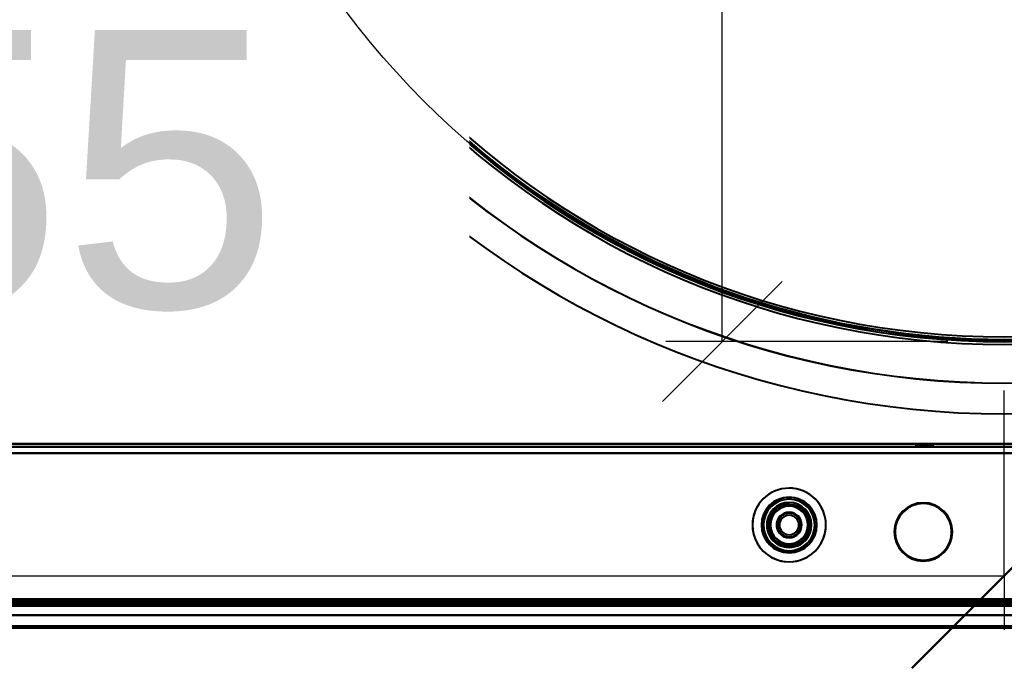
# Model space of a CAD drawing. Header units: millimetres. Extents: x -1321 to 1388, y -120 to 1267.
# Tile 47 of 88: x -213 to 0, y 115 to 255. Entities that reach past the tile are written whole.
import ezdxf

# ---------------------------------------------------------------- set-up
doc = ezdxf.new("R2010")
doc.units = ezdxf.units.MM
for name, color, linetype, lineweight in [('A-ANNO-DIMS', 211, 'Continuous', 30), ('A-ANNO-DIMS-20', 211, 'Continuous', 30), ('A-GENM', 13, 'Continuous', 40), ('G-IMPT', 8, 'Continuous', 40)]:
    doc.layers.add(name, color=color, linetype=linetype, lineweight=lineweight)
doc.styles.add('Arial_1', font='arial.ttf', dxfattribs={"height": 60})
doc.dimstyles.new('Linéaire', dxfattribs={"dimscale": 304.8, "dimtxt": 61.215564, "dimasz": 0.131234, "dimexe": 0.131234, "dimexo": 0.131234, "dimgap": 0.131234, "dimtad": 1, "dimdec": 0, "dimzin": 0, "dimdsep": 46, "dimtxsty": 'Arial_1', "dimblk1": 'OBLIQUE', "dimblk2": 'OBLIQUE', "dimsah": 1, "dimcen": 0.09, "dimazin": 0, "dimtfac": 1, "dimtdec": 4, "dimtix": 1, "dimtmove": 0, "dimatfit": 3, "dimfxl": 1, "dimtvp": 1, "dimtfill": 1, "dimtolj": 1, "dimtzin": 0, "dimarcsym": 2})

# ---------------------------------------------------------------- blocks, each defined once
blk = doc.blocks.new('Souche connecteur circulaire R23 - Souche connecteur circulaire R23-769066-Droite')
at = {"layer": 'A-GENM'}
blk.add_arc((0, 363), 177.5, 180, 360, dxfattribs=at)
blk.add_arc((0, 363), 177.5, 180, 360, dxfattribs=at)
blk = doc.blocks.new('Souche connecteur circulaire R23 - Souche connecteur circulaire R23-769068-Droite')
at = {"layer": 'A-GENM'}
blk.add_arc((0, 363), 177.5, 180, 360, dxfattribs=at)
blk.add_arc((0, 363), 177.5, 180, 360, dxfattribs=at)
blk = doc.blocks.new('NEXA 1500 CALQUES_dwg-769064-Droite')
at = {"layer": 'G-IMPT'}
for p, q in [((381.4, 163.37), (-416.4, 163.37)), ((-19.1, 163.37), (-19.1, 162.87)), ((-17.5, 163.37), (-19.1, 163.37)), ((-15.9, 163.37), (-19.1, 163.37)), ((-19.1, 163.37), (-17.5, 163.37)), ((-15.9, 162.87), (-19.1, 162.87)), ((-15.9, 162.87), (-19.1, 162.87)), ((-19.1, 162.87), (-15.9, 162.87)), ((-19.1, 162.87), (-15.9, 162.87)), ((-18.55, 163.37), (-18.55, 162.87)), ((-16.95, 163.37), (-18.55, 163.37)), ((-15.35, 163.37), (-18.55, 163.37)), ((-18.55, 163.37), (-16.95, 163.37)), ((-15.35, 162.87), (-18.55, 162.87)), ((-15.35, 162.87), (-18.55, 162.87)), ((-18.55, 162.87), (-15.35, 162.87)), ((-18.55, 162.87), (-15.35, 162.87)), ((-15.9, 163.37), (-17.5, 163.37)), ((-17.5, 163.37), (-15.9, 163.37)), ((-15.35, 163.37), (-16.95, 163.37)), ((-16.95, 163.37), (-15.35, 163.37)), ((-15.9, 162.87), (-15.9, 163.37)), ((-15.35, 162.87), (-15.35, 163.37)), ((400.5, 128.37), (-417.5, 128.37)), ((400.5, 128.37), (-417.5, 128.37)), ((-416.9, 128.37), (416.9, 128.37)), ((-416.9, 128.37), (381.9, 128.37)), ((-416.4, 128.87), (416.4, 128.87)), ((400.5, 126.37), (-417.5, 126.37)), ((400.5, 126.37), (-417.5, 126.37))]:
    blk.add_line(p, q, dxfattribs=at)
at = {"layer": 'G-IMPT', "flags": 128}
for points in [[(0, 185.87), (-7.1, 186.01), (-14.18, 186.44), (-21.25, 187.15), (-28.28, 188.14), (-35.26, 189.41), (-42.19, 190.96), (-49.05, 192.78), (-55.84, 194.88), (-62.53, 197.25), (-69.12, 199.88), (-75.6, 202.78), (-81.97, 205.93), (-88.2, 209.33), (-94.29, 212.98), (-100.22, 216.88), (-106, 221), (-111.61, 225.35), (-117.04, 229.93), (-122.28, 234.71), (-127.33, 239.71), (-132.17, 244.9), (-136.81, 250.28), (-141.22, 255.84)], [(3.83, 185.91), (0, 185.87)], [(-416.4, 163.37), (-216.95, 163.37), (-17.5, 163.37), (181.95, 163.37), (381.4, 163.37)], [(381.4, 163.37), (181.95, 163.37), (-17.5, 163.37), (-216.95, 163.37), (-416.4, 163.37)], [(-416.4, 163.37), (-216.95, 163.37), (-17.5, 163.37), (181.95, 163.37), (381.4, 163.37)], [(381.4, 163.37), (181.95, 163.37), (-17.5, 163.37), (-216.95, 163.37), (-416.4, 163.37)], [(-416.4, 162.77), (-216.95, 162.77), (-17.5, 162.77), (181.95, 162.77), (381.4, 162.77)], [(381.4, 162.77), (181.95, 162.77), (-17.5, 162.77), (-216.95, 162.77), (-416.4, 162.77)], [(381.4, 162.77), (181.95, 162.77), (-17.5, 162.77), (-216.95, 162.77), (-416.4, 162.77)], [(-416.4, 162.77), (-216.95, 162.77), (-17.5, 162.77), (181.95, 162.77), (381.4, 162.77)], [(381.4, 161.37), (181.95, 161.37), (-17.5, 161.37), (-216.95, 161.37), (-416.4, 161.37)], [(381.9, 161.37), (182.32, 161.37), (-17.25, 161.37), (-216.83, 161.37), (-416.4, 161.37)], [(381.4, 161.37), (181.95, 161.37), (-17.5, 161.37), (-216.95, 161.37), (-416.4, 161.37)], [(-416.4, 161.37), (-216.83, 161.37), (-17.25, 161.37), (182.32, 161.37), (381.9, 161.37)], [(-416.4, 161.37), (-216.95, 161.37), (-17.5, 161.37), (181.95, 161.37), (381.4, 161.37)], [(381.9, 161.37), (182.32, 161.37), (-17.25, 161.37), (-216.83, 161.37), (-416.4, 161.37)], [(-416.4, 161.37), (-216.83, 161.37), (-17.25, 161.37), (182.32, 161.37), (381.9, 161.37)], [(-416.4, 161.37), (-216.95, 161.37), (-17.5, 161.37), (181.95, 161.37), (381.4, 161.37)], [(-416.4, 129.87), (-216.95, 129.87), (-17.5, 129.87), (181.95, 129.87), (381.4, 129.87)], [(381.4, 129.87), (181.95, 129.87), (-17.5, 129.87), (-216.95, 129.87), (-416.4, 129.87)], [(-416.4, 129.87), (-216.95, 129.87), (-17.5, 129.87), (181.95, 129.87), (381.4, 129.87)], [(381.4, 129.87), (181.95, 129.87), (-17.5, 129.87), (-216.95, 129.87), (-416.4, 129.87)], [(381.4, 129.87), (181.95, 129.87), (-17.5, 129.87), (-216.95, 129.87), (-416.4, 129.87)], [(-416.4, 129.87), (-216.95, 129.87), (-17.5, 129.87), (181.95, 129.87), (381.4, 129.87)], [(-416.4, 129.87), (-216.95, 129.87), (-17.5, 129.87), (181.95, 129.87), (381.4, 129.87)], [(381.4, 129.87), (181.95, 129.87), (-17.5, 129.87), (-216.95, 129.87), (-416.4, 129.87)], [(416.9, 128.97), (208.45, 128.97), (0, 128.97), (-208.45, 128.97), (-416.9, 128.97)], [(-416.9, 128.97), (-208.45, 128.97), (0, 128.97), (208.45, 128.97), (416.9, 128.97)], [(-416.9, 128.97), (-208.45, 128.97), (0, 128.97), (208.45, 128.97), (416.9, 128.97)], [(416.9, 128.97), (208.45, 128.97), (0, 128.97), (-208.45, 128.97), (-416.9, 128.97)], [(-416.9, 128.97), (-208.45, 128.97), (0, 128.97), (208.45, 128.97), (416.9, 128.97)], [(416.9, 128.97), (208.45, 128.97), (0, 128.97), (-208.45, 128.97), (-416.9, 128.97)], [(-416.9, 128.97), (-217.2, 128.97), (-17.5, 128.97), (182.2, 128.97), (381.9, 128.97)], [(381.9, 128.97), (182.2, 128.97), (-17.5, 128.97), (-217.2, 128.97), (-416.9, 128.97)], [(-416.9, 128.97), (-217.2, 128.97), (-17.5, 128.97), (182.2, 128.97), (381.9, 128.97)], [(381.9, 128.97), (182.2, 128.97), (-17.5, 128.97), (-217.2, 128.97), (-416.9, 128.97)], [(-416.9, 128.97), (-217.2, 128.97), (-17.5, 128.97), (182.2, 128.97), (381.9, 128.97)], [(381.9, 128.97), (182.2, 128.97), (-17.5, 128.97), (-217.2, 128.97), (-416.9, 128.97)], [(416.9, 128.87), (208.45, 128.87), (0, 128.87), (-208.45, 128.87), (-416.9, 128.87)], [(-416.9, 128.87), (-208.45, 128.87), (0, 128.87), (208.45, 128.87), (416.9, 128.87)], [(381.9, 128.87), (182.2, 128.87), (-17.5, 128.87), (-217.2, 128.87), (-416.9, 128.87)], [(-416.9, 128.87), (-217.2, 128.87), (-17.5, 128.87), (182.2, 128.87), (381.9, 128.87)], [(416.9, 128.37), (208.45, 128.37), (0, 128.37), (-208.45, 128.37), (-416.9, 128.37)], [(400.5, 128.37), (196.15, 128.37), (-8.2, 128.37), (-212.55, 128.37), (-416.9, 128.37)], [(-416.9, 128.37), (-208.45, 128.37), (0, 128.37), (208.45, 128.37), (416.9, 128.37)], [(-416.9, 128.37), (-208.45, 128.37), (0, 128.37), (208.45, 128.37), (416.9, 128.37)], [(-416.9, 128.37), (-212.55, 128.37), (-8.2, 128.37), (196.15, 128.37), (400.5, 128.37)], [(416.9, 128.37), (208.45, 128.37), (0, 128.37), (-208.45, 128.37), (-416.9, 128.37)], [(381.9, 128.37), (182.2, 128.37), (-17.5, 128.37), (-217.2, 128.37), (-416.9, 128.37)], [(-416.9, 128.37), (-212.55, 128.37), (-8.2, 128.37), (196.15, 128.37), (400.5, 128.37)], [(-416.9, 128.37), (-212.55, 128.37), (-8.2, 128.37), (196.15, 128.37), (400.5, 128.37)], [(-416.9, 128.37), (-217.2, 128.37), (-17.5, 128.37), (182.2, 128.37), (381.9, 128.37)], [(400.5, 128.37), (196.15, 128.37), (-8.2, 128.37), (-212.55, 128.37), (-416.9, 128.37)], [(400.5, 128.37), (196.15, 128.37), (-8.2, 128.37), (-212.55, 128.37), (-416.9, 128.37)], [(400.5, 128.37), (196.15, 128.37), (-8.2, 128.37), (-212.55, 128.37), (-416.9, 128.37)], [(-416.9, 128.37), (-217.2, 128.37), (-17.5, 128.37), (182.2, 128.37), (381.9, 128.37)], [(-416.9, 128.37), (-212.55, 128.37), (-8.2, 128.37), (196.15, 128.37), (400.5, 128.37)], [(381.9, 128.37), (182.2, 128.37), (-17.5, 128.37), (-217.2, 128.37), (-416.9, 128.37)], [(381.9, 128.37), (182.2, 128.37), (-17.5, 128.37), (-217.2, 128.37), (-416.9, 128.37)], [(-416.9, 128.37), (-217.2, 128.37), (-17.5, 128.37), (182.2, 128.37), (381.9, 128.37)], [(381.9, 128.37), (182.2, 128.37), (-17.5, 128.37), (-217.2, 128.37), (-416.9, 128.37)], [(-416.9, 128.37), (-217.2, 128.37), (-17.5, 128.37), (182.2, 128.37), (381.9, 128.37)], [(381.5, 128.87), (182, 128.87), (-17.5, 128.87), (-217, 128.87), (-416.5, 128.87)], [(-416.5, 128.87), (-217, 128.87), (-17.5, 128.87), (182, 128.87), (381.5, 128.87)], [(381.5, 128.87), (182, 128.87), (-17.5, 128.87), (-217, 128.87), (-416.5, 128.87)], [(-416.5, 128.87), (-217, 128.87), (-17.5, 128.87), (182, 128.87), (381.5, 128.87)], [(-416.4, 129.47), (-208.2, 129.47), (0, 129.47), (208.2, 129.47), (416.4, 129.47)], [(416.4, 129.47), (208.2, 129.47), (0, 129.47), (-208.2, 129.47), (-416.4, 129.47)], [(-416.4, 129.47), (-216.83, 129.47), (-17.25, 129.47), (182.32, 129.47), (381.9, 129.47)], [(381.9, 129.47), (182.32, 129.47), (-17.25, 129.47), (-216.83, 129.47), (-416.4, 129.47)], [(381.9, 129.47), (182.32, 129.47), (-17.25, 129.47), (-216.83, 129.47), (-416.4, 129.47)], [(-416.4, 129.47), (-216.83, 129.47), (-17.25, 129.47), (182.32, 129.47), (381.9, 129.47)], [(-416.4, 129.37), (-208.2, 129.37), (0, 129.37), (208.2, 129.37), (416.4, 129.37)], [(416.4, 129.37), (208.2, 129.37), (0, 129.37), (-208.2, 129.37), (-416.4, 129.37)], [(416.4, 129.37), (208.2, 129.37), (0, 129.37), (-208.2, 129.37), (-416.4, 129.37)], [(-416.4, 129.37), (-208.2, 129.37), (0, 129.37), (208.2, 129.37), (416.4, 129.37)], [(-416.4, 129.37), (-208.2, 129.37), (0, 129.37), (208.2, 129.37), (416.4, 129.37)], [(416.4, 129.37), (208.2, 129.37), (0, 129.37), (-208.2, 129.37), (-416.4, 129.37)], [(416.4, 128.87), (208.2, 128.87), (0, 128.87), (-208.2, 128.87), (-416.4, 128.87)], [(-416.4, 128.87), (-208.2, 128.87), (0, 128.87), (208.2, 128.87), (416.4, 128.87)], [(416.4, 128.87), (208.2, 128.87), (0, 128.87), (-208.2, 128.87), (-416.4, 128.87)], [(-416.4, 128.87), (-208.2, 128.87), (0, 128.87), (208.2, 128.87), (416.4, 128.87)], [(-416.4, 128.87), (-208.2, 128.87), (0, 128.87), (208.2, 128.87), (416.4, 128.87)], [(416.4, 128.87), (208.2, 128.87), (0, 128.87), (-208.2, 128.87), (-416.4, 128.87)], [(-416.4, 128.87), (-208.2, 128.87), (0, 128.87), (208.2, 128.87), (416.4, 128.87)], [(416.4, 128.87), (208.2, 128.87), (0, 128.87), (-208.2, 128.87), (-416.4, 128.87)], [(-416.4, 128.87), (-208.2, 128.87), (0, 128.87), (208.2, 128.87), (416.4, 128.87)], [(416.4, 128.87), (208.2, 128.87), (0, 128.87), (-208.2, 128.87), (-416.4, 128.87)], [(416.4, 128.87), (208.2, 128.87), (0, 128.87), (-208.2, 128.87), (-416.4, 128.87)], [(-416.4, 128.87), (-208.2, 128.87), (0, 128.87), (208.2, 128.87), (416.4, 128.87)], [(381.9, 128.37), (183.8, 128.37), (-14.3, 128.37), (-212.4, 128.37), (-410.5, 128.37)], [(-410.5, 128.37), (-212.4, 128.37), (-14.3, 128.37), (183.8, 128.37), (381.9, 128.37)], [(381.9, 128.37), (183.8, 128.37), (-14.3, 128.37), (-212.4, 128.37), (-410.5, 128.37)], [(-410.5, 128.37), (-212.4, 128.37), (-14.3, 128.37), (183.8, 128.37), (381.9, 128.37)], [(381.9, 128.37), (183.8, 128.37), (-14.3, 128.37), (-212.4, 128.37), (-410.5, 128.37)], [(-410.5, 128.37), (-212.4, 128.37), (-14.3, 128.37), (183.8, 128.37), (381.9, 128.37)], [(-410.5, 128.37), (-212.4, 128.37), (-14.3, 128.37), (183.8, 128.37), (381.9, 128.37)], [(381.9, 128.37), (183.8, 128.37), (-14.3, 128.37), (-212.4, 128.37), (-410.5, 128.37)], [(400.5, 126.37), (196, 126.37), (-8.5, 126.37), (-213, 126.37), (-417.5, 126.37)], [(-417.5, 126.37), (-213, 126.37), (-8.5, 126.37), (196, 126.37), (400.5, 126.37)], [(-417.5, 126.37), (-213, 126.37), (-8.5, 126.37), (196, 126.37), (400.5, 126.37)], [(400.5, 126.37), (196, 126.37), (-8.5, 126.37), (-213, 126.37), (-417.5, 126.37)], [(-417.5, 126.37), (-213, 126.37), (-8.5, 126.37), (196, 126.37), (400.5, 126.37)], [(400.5, 126.37), (196, 126.37), (-8.5, 126.37), (-213, 126.37), (-417.5, 126.37)], [(400.5, 126.37), (196, 126.37), (-8.5, 126.37), (-213, 126.37), (-417.5, 126.37)], [(-417.5, 126.37), (-213, 126.37), (-8.5, 126.37), (196, 126.37), (400.5, 126.37)], [(393.5, 126.37), (192.5, 126.37), (-8.5, 126.37), (-209.5, 126.37), (-410.5, 126.37)], [(-410.5, 126.37), (-209.5, 126.37), (-8.5, 126.37), (192.5, 126.37), (393.5, 126.37)], [(-410.5, 126.37), (-209.5, 126.37), (-8.5, 126.37), (192.5, 126.37), (393.5, 126.37)], [(393.5, 126.37), (192.5, 126.37), (-8.5, 126.37), (-209.5, 126.37), (-410.5, 126.37)], [(-410.5, 126.37), (-209.5, 126.37), (-8.5, 126.37), (192.5, 126.37), (393.5, 126.37)], [(393.5, 126.37), (192.5, 126.37), (-8.5, 126.37), (-209.5, 126.37), (-410.5, 126.37)], [(-410.5, 126.37), (-209.5, 126.37), (-8.5, 126.37), (192.5, 126.37), (393.5, 126.37)], [(393.5, 126.37), (192.5, 126.37), (-8.5, 126.37), (-209.5, 126.37), (-410.5, 126.37)], [(-417.5, 124.03), (-213, 124.03), (-8.5, 124.03), (196, 124.03), (400.5, 124.03)], [(400.5, 124.03), (196, 124.03), (-8.5, 124.03), (-213, 124.03), (-417.5, 124.03)], [(400.5, 124.03), (196, 124.03), (-8.5, 124.03), (-213, 124.03), (-417.5, 124.03)], [(-417.5, 124.03), (-213, 124.03), (-8.5, 124.03), (196, 124.03), (400.5, 124.03)], [(400.5, 124.03), (196, 124.03), (-8.5, 124.03), (-213, 124.03), (-417.5, 124.03)], [(-417.5, 124.03), (-213, 124.03), (-8.5, 124.03), (196, 124.03), (400.5, 124.03)], [(-417.5, 124.03), (-213, 124.03), (-8.5, 124.03), (196, 124.03), (400.5, 124.03)], [(400.5, 124.03), (196, 124.03), (-8.5, 124.03), (-213, 124.03), (-417.5, 124.03)], [(-417.5, 123.68), (-213, 123.68), (-8.5, 123.68), (196, 123.68), (400.5, 123.68)], [(400.5, 123.68), (196, 123.68), (-8.5, 123.68), (-213, 123.68), (-417.5, 123.68)], [(400.5, 123.68), (196, 123.68), (-8.5, 123.68), (-213, 123.68), (-417.5, 123.68)], [(-417.5, 123.68), (-213, 123.68), (-8.5, 123.68), (196, 123.68), (400.5, 123.68)], [(400.5, 123.68), (196, 123.68), (-8.5, 123.68), (-213, 123.68), (-417.5, 123.68)], [(-417.5, 123.68), (-213, 123.68), (-8.5, 123.68), (196, 123.68), (400.5, 123.68)], [(-417.5, 123.68), (-213, 123.68), (-8.5, 123.68), (196, 123.68), (400.5, 123.68)], [(400.5, 123.68), (196, 123.68), (-8.5, 123.68), (-213, 123.68), (-417.5, 123.68)]]:
    blk.add_lwpolyline(points, dxfattribs=at)
at = {"layer": 'G-IMPT'}
for centre, radius, start, end in [((0, 363.37), 193.5, 90, 270), ((0, 363.37), 193.5, 270, 90), ((0, 363.37), 186.89, 90, 270), ((0, 363.37), 186.89, 90, 270), ((0, 363.37), 186.89, 90, 270), ((0, 363.37), 186.89, 90, 270), ((0, 363.37), 186.86, 90, 270), ((0, 363.37), 186.86, 90, 270), ((0, 363.37), 186.86, 90, 270), ((0, 363.37), 186.86, 90, 270), ((0, 363.37), 186.89, 270, 90), ((0, 363.37), 186.89, 270, 90), ((0, 363.37), 186.86, 270, 90), ((0, 363.37), 186.86, 270, 90), ((0, 363.37), 178.5, 90, 270), ((0, 363.37), 178.5, 90, 270), ((0, 363.37), 178.5, 90, 270), ((0, 363.37), 178.5, 90, 270), ((0, 363.37), 178.5, 90, 270), ((0, 363.37), 178.5, 90, 270), ((0, 363.37), 177.5, 90, 270), ((0, 363.37), 177.47, 90, 270), ((0, 363.37), 177.47, 90, 270), ((0, 363.37), 177.47, 90, 270), ((0, 363.37), 177.47, 90, 270), ((0, 363.37), 178.5, 270, 90), ((0, 363.37), 178.5, 270, 90), ((0, 363.37), 177.47, 270, 90), ((0, 363.37), 177.47, 270, 90), ((0, 363.37), 176.87, 90, 270), ((0, 363.37), 176.87, 90, 270), ((0, 363.37), 176.87, 270, 90), ((0, 363.37), 193.5, 180, 0), ((0, 363.37), 193.5, 180, 360), ((0, 363.37), 193.5, 180, 360), ((0, 363.37), 193.5, 180, 0), ((0, 363.37), 193.5, 180, 360), ((0, 363.37), 193.5, 180, 360), ((0, 363.37), 193.5, 180, 360), ((0, 363.37), 178.5, 180, 0), ((0, 363.37), 178.5, 180, 0), ((0, 363.37), 178.5, 180, 270), ((0, 363.37), 178.5, 180, 360), ((0, 363.37), 178.5, 180, 270), ((0, 363.37), 178.5, 180, 0), ((0, 363.37), 178.5, 180, 360), ((0, 363.37), 178.5, 180, 360), ((0, 363.37), 178.5, 180, 0), ((0, 363.37), 178.5, 180, 360), ((0, 363.37), 178.5, 180, 0), ((0, 363.37), 178.5, 180, 360), ((0, 363.37), 178.5, 180, 0), ((0, 363.37), 178.5, 180, 360), ((0, 363.37), 178.5, 180, 360), ((0, 363.37), 178.5, 180, 360), ((0, 363.37), 178.5, 180, 0), ((0, 363.37), 178.5, 180, 0), ((0, 363.37), 178.5, 180, 360), ((0, 363.37), 178.5, 180, 0), ((0, 363.37), 178.5, 180, 0), ((0, 363.37), 178.5, 180, 360), ((0, 363.37), 178.5, 180, 360), ((0, 363.37), 178.5, 180, 360), ((0, 363.37), 178.5, 180, 0), ((0, 363.37), 178.5, 180, 360), ((0, 363.37), 177.91, 180, 0), ((0, 363.37), 177.91, 180, 0), ((0, 363.37), 177.91, 180, 0), ((0, 363.37), 177.91, 180, 0), ((0, 363.37), 177.91, 180, 360), ((0, 363.37), 177.91, 180, 360), ((0, 363.37), 177.91, 180, 360), ((0, 363.37), 177.91, 180, 360), ((0, 363.37), 177.5, 180, 0), ((0, 363.37), 177.5, 180, 360), ((0, 363.37), 177.5, 180, 0), ((0, 363.37), 177.5, 180, 0), ((0, 363.37), 177.5, 180, 270), ((0, 363.37), 177.5, 180, 360), ((0, 363.37), 177.5, 180, 360), ((0, 363.37), 177.47, 180, 270), ((0, 363.37), 177.47, 180, 0), ((0, 363.37), 177.47, 180, 270), ((0, 363.37), 177.47, 180, 360), ((0, 363.37), 177.47, 180, 360), ((0, 363.37), 177.47, 180, 0), ((0, 363.37), 177.47, 180, 360), ((0, 363.37), 177.47, 180, 360), ((0, 363.37), 177.47, 180, 360), ((0, 363.37), 177.47, 180, 0), ((0, 363.37), 177.47, 180, 0), ((0, 363.37), 177.47, 180, 0), ((0, 363.37), 176.87, 180, 360), ((0, 363.37), 176.87, 180, 360), ((0, 363.37), 176.87, 180, 0), ((0, 363.37), 176.87, 180, 0), ((0, 363.37), 176.87, 180, 360), ((0, 363.37), 176.87, 180, 360), ((0, 363.37), 176.87, 180, 0), ((0, 363.37), 176.87, 180, 0), ((0, 363.37), 176.87, 180, 360), ((0, 363.37), 176.87, 180, 360), ((0, 363.37), 176.87, 180, 360), ((0, 363.37), 176.87, 180, 270), ((0, 363.37), 176.87, 180, 0), ((0, 363.37), 176.87, 180, 270), ((0, 363.37), 177.47, 270, 0), ((0, 363.37), 178.5, 270, 0), ((0, 363.37), 178.5, 270, 360), ((0, 363.37), 177.5, 270, 0), ((0, 363.37), 176.87, 270, 0), ((-46.5, 145.87), 7.95, 360, 180), ((-46.5, 145.87), 7.95, 360, 180), ((-46.5, 145.87), 7.95, 0, 180), ((-46.5, 145.87), 7.95, 0, 180), ((-46.5, 145.87), 7.95, 337.4773, 157.4773), ((-46.5, 145.87), 7.95, 337.4773, 157.4773), ((-46.5, 145.87), 7.95, 337.4773, 157.4773), ((-46.5, 145.87), 7.95, 337.4773, 157.4773), ((-46.5, 145.87), 6, 360, 180), ((-46.5, 145.87), 6, 0, 180), ((-46.5, 145.87), 6, 360, 180), ((-46.5, 145.87), 6, 360, 180), ((-46.5, 145.87), 6, 360, 180), ((-46.5, 145.87), 6, 360, 180), ((-46.5, 145.87), 6, 0, 180), ((-46.5, 145.87), 6, 360, 180), ((-46.5, 145.87), 6, 0, 180), ((-46.5, 145.87), 6, 0, 180), ((-46.5, 145.87), 6, 0, 180), ((-46.5, 145.87), 6, 360, 180), ((-46.5, 145.87), 6, 0, 180), ((-46.5, 145.87), 6, 360, 180), ((-46.5, 145.87), 5.95, 0, 180), ((-46.5, 145.87), 5.95, 360, 180), ((-46.5, 145.87), 5.95, 360, 180), ((-46.5, 145.87), 5.55, 0, 180), ((-46.5, 145.87), 5.55, 0, 180), ((-46.5, 145.87), 5.95, 337.4773, 157.4773), ((-46.5, 145.87), 5.95, 337.4773, 157.4773), ((-46.5, 145.87), 5.95, 337.4773, 157.4773), ((-46.5, 145.87), 5.55, 337.4773, 157.4773), ((-46.5, 145.87), 5.55, 337.4773, 157.4773), ((-46.5, 145.87), 4.85, 360, 180), ((-46.5, 145.87), 4.85, 0, 180), ((-46.5, 145.87), 4.85, 0, 180), ((-46.5, 145.87), 4.85, 0, 180), ((-46.5, 145.87), 4.85, 337.4773, 157.4773), ((-46.5, 145.87), 4.85, 337.4773, 157.4773), ((-46.5, 145.87), 4.85, 337.4773, 157.4773), ((-46.5, 145.87), 4.85, 337.4773, 157.4773), ((-46.5, 145.87), 4.45, 360, 180), ((-46.5, 145.87), 4.45, 360, 180), ((-46.5, 145.87), 4.45, 0, 180), ((-46.5, 145.87), 4.45, 360, 180), ((-46.5, 145.87), 4.45, 360, 180), ((-46.5, 145.87), 4.45, 0, 180), ((-46.5, 145.87), 4.45, 0, 180), ((-46.5, 145.87), 4.45, 360, 180), ((-46.5, 145.87), 4.45, 337.4773, 157.4773), ((-46.5, 145.87), 4.45, 337.4773, 157.4773), ((-46.5, 145.87), 4.45, 0, 157.4773), ((-46.5, 145.87), 4.45, 0, 157.4773), ((-46.5, 145.87), 4.45, 337.4773, 157.4773), ((-46.5, 145.87), 4.45, 337.4773, 157.4773), ((-46.5, 145.87), 4.45, 337.4773, 157.4773), ((-46.5, 145.87), 4.45, 337.4773, 157.4773), ((-46.5, 145.87), 4.05, 0, 180), ((-46.5, 145.87), 4.05, 360, 180), ((-46.5, 145.87), 4.05, 337.4773, 157.4773), ((-46.5, 145.87), 4.05, 337.4773, 157.4773), ((-17.5, 144.37), 6.31, 90, 180), ((-17.5, 144.37), 6.31, 360, 180), ((-17.5, 144.37), 6.15, 0, 180), ((-17.5, 144.37), 6.15, 90, 180), ((-17.5, 144.37), 6.11, 0, 180), ((-17.5, 144.37), 6.11, 0, 180), ((-17.5, 144.37), 6.31, 270, 90), ((-17.5, 144.37), 6.15, 270, 90), ((-46.5, 145.87), 7.95, 157.4773, 337.4773), ((-46.5, 145.87), 7.95, 157.4773, 337.4773), ((-46.5, 145.87), 7.95, 157.4773, 337.4773), ((-46.5, 145.87), 7.95, 157.4773, 337.4773), ((-46.5, 145.87), 5.95, 157.4773, 337.4773), ((-46.5, 145.87), 5.95, 157.4773, 337.4773), ((-46.5, 145.87), 5.95, 157.4773, 337.4773), ((-46.5, 145.87), 5.55, 157.4773, 337.4773), ((-46.5, 145.87), 5.55, 157.4773, 337.4773), ((-46.5, 145.87), 4.85, 157.4773, 337.4773), ((-46.5, 145.87), 4.85, 157.4773, 337.4773), ((-46.5, 145.87), 4.85, 157.4773, 337.4773), ((-46.5, 145.87), 4.85, 157.4773, 337.4773), ((-46.5, 145.87), 4.45, 157.4773, 337.4773), ((-46.5, 145.87), 4.45, 157.4773, 337.4773), ((-46.5, 145.87), 4.45, 157.4773, 337.4773), ((-46.5, 145.87), 4.45, 157.4773, 180), ((-46.5, 145.87), 4.45, 157.4773, 337.4773), ((-46.5, 145.87), 4.45, 157.4773, 337.4773), ((-46.5, 145.87), 4.45, 157.4773, 337.4773), ((-46.5, 145.87), 4.45, 157.4773, 180), ((-46.5, 145.87), 4.05, 157.4773, 337.4773), ((-46.5, 145.87), 4.05, 157.4773, 337.4773), ((-46.5, 145.87), 2.75, 0, 180), ((-46.5, 145.87), 2.75, 360, 180), ((-46.5, 145.87), 2.75, 0, 180), ((-46.5, 145.87), 2.75, 0, 180), ((-46.5, 145.87), 2.75, 157.4773, 337.4773), ((-46.5, 145.87), 2.75, 157.4773, 337.4773), ((-46.5, 145.87), 2.75, 157.4773, 337.4773), ((-46.5, 145.87), 2.75, 157.4773, 337.4773), ((-46.5, 145.87), 2.55, 0, 180), ((-46.5, 145.87), 2.55, 0, 180), ((-46.5, 145.87), 2.55, 90, 180), ((-46.5, 145.87), 2.55, 0, 180), ((-46.5, 145.87), 2.55, 67.4773, 180), ((-46.5, 145.87), 2.55, 0, 180), ((-46.5, 145.87), 2.55, 360, 180), ((-46.5, 145.87), 2.55, 360, 180), ((-46.5, 145.87), 2.55, 0, 180), ((-46.5, 145.87), 2.55, 157.4773, 180), ((-46.5, 145.87), 2.55, 157.4773, 337.4773), ((-46.5, 145.87), 2.55, 157.4773, 337.4773), ((-46.5, 145.87), 2.55, 157.4773, 337.4773), ((-46.5, 145.87), 2.55, 157.4773, 337.4773), ((-46.5, 145.87), 2.55, 157.4773, 337.4773), ((-46.5, 145.87), 2.55, 157.4773, 337.4773), ((-46.5, 145.87), 2.75, 337.4773, 157.4773), ((-46.5, 145.87), 2.75, 337.4773, 157.4773), ((-46.5, 145.87), 2.75, 337.4773, 157.4773), ((-46.5, 145.87), 2.75, 337.4773, 157.4773), ((-46.5, 145.87), 2.55, 67.4773, 157.4773), ((-46.5, 145.87), 2.55, 337.4773, 157.4773), ((-46.5, 145.87), 2.55, 90, 157.4773), ((-46.5, 145.87), 2.55, 337.4773, 157.4773), ((-46.5, 145.87), 2.55, 337.4773, 157.4773), ((-46.5, 145.87), 2.55, 337.4773, 157.4773), ((-46.5, 145.87), 2.55, 337.4773, 157.4773), ((-46.5, 145.87), 2.1, 90, 270), ((-46.5, 145.87), 2.1, 0, 180), ((-46.5, 145.87), 2.1, 90, 270), ((-46.5, 145.87), 2.1, 90, 270), ((-46.5, 145.87), 2.1, 90, 270), ((-46.5, 145.87), 2.1, 90, 270), ((-46.5, 145.87), 2.1, 90, 270), ((-46.5, 145.87), 2.1, 0, 180), ((-46.5, 145.87), 2.55, 360, 90), ((-46.5, 145.87), 2.55, 337.4773, 90), ((-46.5, 145.87), 2.1, 270, 90), ((-46.5, 145.87), 2.1, 270, 90), ((-46.5, 145.87), 2.1, 270, 90), ((-46.5, 145.87), 2.1, 360, 90), ((-46.5, 145.87), 2.1, 360, 90), ((-46.5, 145.87), 2.1, 270, 90), ((-46.5, 145.87), 2.55, 337.4773, 67.4773), ((-46.5, 145.87), 2.55, 360, 67.4773), ((-46.5, 145.87), 7.95, 180, 360), ((-46.5, 145.87), 7.95, 180, 0), ((-46.5, 145.87), 7.95, 180, 360), ((-46.5, 145.87), 7.95, 180, 0), ((-46.5, 145.87), 6, 180, 0), ((-46.5, 145.87), 6, 180, 0), ((-46.5, 145.87), 6, 180, 360), ((-46.5, 145.87), 6, 180, 360), ((-46.5, 145.87), 6, 180, 360), ((-46.5, 145.87), 6, 180, 360), ((-46.5, 145.87), 6, 180, 360), ((-46.5, 145.87), 6, 180, 0), ((-46.5, 145.87), 6, 180, 270), ((-46.5, 145.87), 6, 180, 0), ((-46.5, 145.87), 6, 180, 360), ((-46.5, 145.87), 6, 180, 360), ((-46.5, 145.87), 6, 180, 0), ((-46.5, 145.87), 6, 180, 0), ((-46.5, 145.87), 5.95, 180, 0), ((-46.5, 145.87), 5.95, 180, 360), ((-46.5, 145.87), 5.95, 180, 360), ((-46.5, 145.87), 5.55, 180, 0), ((-46.5, 145.87), 5.55, 180, 0), ((-46.5, 145.87), 4.85, 180, 360), ((-46.5, 145.87), 4.85, 180, 360), ((-46.5, 145.87), 4.85, 180, 0), ((-46.5, 145.87), 4.85, 180, 0), ((-46.5, 145.87), 4.45, 180, 0), ((-46.5, 145.87), 4.45, 180, 0), ((-46.5, 145.87), 4.45, 180, 360), ((-46.5, 145.87), 4.45, 180, 0), ((-46.5, 145.87), 4.45, 180, 360), ((-46.5, 145.87), 4.45, 180, 0), ((-46.5, 145.87), 4.45, 180, 360), ((-46.5, 145.87), 4.45, 180, 337.4773), ((-46.5, 145.87), 4.45, 180, 0), ((-46.5, 145.87), 4.45, 180, 0), ((-46.5, 145.87), 4.05, 180, 0), ((-46.5, 145.87), 4.05, 180, 360), ((-46.5, 145.87), 2.75, 180, 0), ((-46.5, 145.87), 2.75, 180, 0), ((-46.5, 145.87), 2.75, 180, 360), ((-46.5, 145.87), 2.75, 180, 0), ((-46.5, 145.87), 2.55, 180, 360), ((-46.5, 145.87), 2.55, 180, 0), ((-46.5, 145.87), 2.55, 180, 337.4773), ((-46.5, 145.87), 2.55, 180, 0), ((-46.5, 145.87), 2.55, 180, 360), ((-46.5, 145.87), 2.55, 180, 360), ((-46.5, 145.87), 2.55, 180, 0), ((-46.5, 145.87), 2.55, 180, 360), ((-46.5, 145.87), 2.55, 180, 360), ((-46.5, 145.87), 2.55, 180, 0), ((-46.5, 145.87), 2.1, 180, 360), ((-46.5, 145.87), 2.1, 180, 0), ((-46.5, 145.87), 2.1, 270, 360), ((-46.5, 145.87), 2.1, 270, 360), ((-46.5, 145.87), 6, 270, 0), ((-46.5, 145.87), 4.45, 337.4773, 0), ((-17.5, 144.37), 6.31, 180, 270), ((-17.5, 144.37), 6.31, 180, 0), ((-17.5, 144.37), 6.15, 180, 0), ((-17.5, 144.37), 6.15, 180, 270), ((-17.5, 144.37), 6.11, 180, 0), ((-17.5, 144.37), 6.11, 180, 0)]:
    blk.add_arc(centre, radius, start, end, dxfattribs=at)
blk = doc.blocks.new('DIMBLOCK1-Droite')
at = {"layer": 'A-ANNO-DIMS-20'}
for p, q in [((-455, 134.91), (-455, 174.91)), ((0, 134.91), (0, 174.91)), ((-455, 134.91), (0, 134.91)), ((-455, 134.91), (-455, 123.2)), ((0, 134.91), (0, 123.2))]:
    blk.add_line(p, q, dxfattribs=at)
at = {"layer": 'A-ANNO-DIMS-20', "lineweight": 50}
for p, q in [((-455, 134.91), (-435, 154.91)), ((0, 134.91), (20, 154.91)), ((-455, 134.91), (-475, 114.91)), ((0, 134.91), (-20, 114.91))]:
    blk.add_line(p, q, dxfattribs=at)
at = {"layer": 'A-ANNO-DIMS-20', "color": 0, "insert": (-296.72, 252.81), "char_height": 60, "width": 166.1296, "attachment_point": 1, "line_spacing_factor": 0.941778, "style": 'Arial_1', "bg_fill": 3, "box_fill_scale": 1.25, "bg_fill_color": 9, "bg_fill_true_color": 13158600, "bg_fill_transparency": 0}
blk.add_mtext('455', dxfattribs=at)
blk = doc.blocks.new('_Oblique')
at = {"color": 0, "linetype": 'ByBlock', "lineweight": -2}
blk.add_line((-0.5, -0.5), (0.5, 0.5), dxfattribs=at)

msp = doc.modelspace()

# ---------------------------------------------------------------- block references
at = {"layer": 'A-GENM'}
for name in ['Souche connecteur circulaire R23 - Souche connecteur circulaire R23-769066-Droite', 'Souche connecteur circulaire R23 - Souche connecteur circulaire R23-769068-Droite']:
    msp.add_blockref(name, (0, 0), dxfattribs=at)
at = {"layer": 'G-IMPT'}
msp.add_blockref('NEXA 1500 CALQUES_dwg-769064-Droite', (0, 0), dxfattribs=at)

# ---------------------------------------------------------------- next in the draw order: dimensions: what is measured, and where the dimension line sits
at = {"layer": 'A-ANNO-DIMS'}
dim = msp.add_linear_dim(base=(0, 134.91), p1=(-455, 163.2), p2=(0, 163.2), dimstyle='Linéaire', override={"dimpost": '<>', "dimfxl": 455}, dxfattribs=at)
dim.commit()
dim.dimension.update_dxf_attribs({"geometry": 'DIMBLOCK1-Droite', "text_midpoint": (-227.5, 205.42)})

# ---------------------------------------------------------------- next in the draw order: linework, layer by layer
at = {"color": 1, "lineweight": 30}
for p, q in [((-60.96, 185.5), (-60.96, 540.5)), ((-48.02, 198.44), (-73.9, 172.56)), ((-12.19, 185.5), (-73.15, 185.5))]:
    msp.add_line(p, q, dxfattribs=at)
at = {"color": 94, "lineweight": 30}
for p, q in [((592.1, 128.37), (-627.1, 128.37)), ((-627.1, 128.37), (592.1, 128.37))]:
    msp.add_line(p, q, dxfattribs=at)
msp.add_circle((0, 363), 177.5, dxfattribs=at)
msp.add_circle((0, 363), 177.5, dxfattribs=at)

doc.saveas('drawing.dxf')
